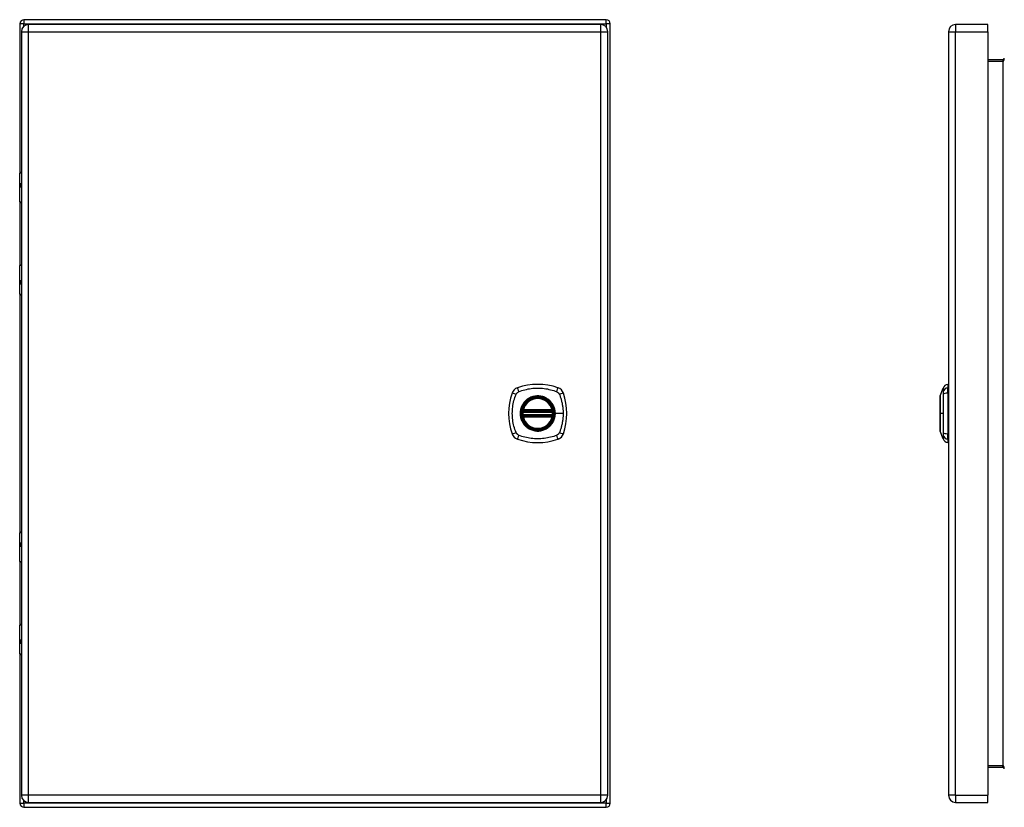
# Model space of a CAD drawing. Header units: inches. Extents: x 9.2 to 84.3, y 6 to 56.3.
# Tile 3 of 4: x 41.4 to 61.5, y 23.5 to 39.5. Entities that reach past the tile are written whole.
import ezdxf

# ---------------------------------------------------------------- set-up
doc = ezdxf.new("R2010")
doc.units = ezdxf.units.IN
doc.header["$MEASUREMENT"] = 0
doc.layers.add('Visible Edges(ANSI)', color=7, linetype='Continuous', lineweight=25)
doc.layers.add('Visible Tangent Edges(ANSI)', color=7, linetype='Continuous', lineweight=25)

msp = doc.modelspace()

# ---------------------------------------------------------------- linework, layer by layer
at = {"layer": 'Visible Edges(ANSI)'}
for p, q in [((53.361, 39.504), (41.529, 39.504)), ((41.445, 39.42), (41.445, 36.396)), ((41.477, 39.26), (41.477, 23.749)), ((53.249, 39.406), (41.623, 39.406)), ((53.395, 23.749), (53.395, 39.26)), ((53.445, 23.588), (53.445, 39.42)), ((60.319, 39.26), (60.319, 23.749)), ((61.119, 39.406), (60.465, 39.406)), ((61.119, 39.26), (61.119, 39.406)), ((61.119, 39.26), (61.119, 23.749)), ((61.423, 38.691), (61.119, 38.691)), ((41.442, 35.801), (41.442, 36.386)), ((41.462, 36.406), (41.477, 36.406)), ((41.477, 36.162), (41.474, 36.162)), ((41.474, 36.118), (41.477, 36.118)), ((41.445, 35.792), (41.445, 34.519)), ((41.477, 35.786), (41.458, 35.786)), ((41.442, 33.925), (41.442, 34.51)), ((41.458, 34.526), (41.477, 34.526)), ((41.477, 34.193), (41.474, 34.193)), ((41.474, 34.15), (41.477, 34.15)), ((41.445, 33.915), (41.445, 29.093)), ((41.477, 33.906), (41.462, 33.906)), ((60.149, 31.861), (60.211, 32.021)), ((60.303, 32.095), (60.303, 32.027)), ((60.303, 31.916), (60.303, 32.027)), ((60.303, 31.916), (60.303, 31.093)), ((51.674, 31.544), (52.268, 31.544)), ((52.268, 31.465), (51.674, 31.465)), ((51.678, 31.564), (52.264, 31.564)), ((52.264, 31.445), (51.678, 31.445)), ((60.211, 30.988), (60.149, 31.148)), ((60.303, 30.982), (60.303, 31.093)), ((60.303, 30.982), (60.303, 30.914)), ((41.442, 28.498), (41.442, 29.083)), ((41.462, 29.103), (41.477, 29.103)), ((41.477, 28.859), (41.474, 28.859)), ((41.474, 28.815), (41.477, 28.815)), ((41.445, 28.489), (41.445, 27.216)), ((41.477, 28.483), (41.458, 28.483)), ((41.458, 27.223), (41.477, 27.223)), ((41.442, 26.622), (41.442, 27.207)), ((41.477, 26.89), (41.474, 26.89)), ((41.474, 26.847), (41.477, 26.847)), ((41.445, 26.612), (41.445, 23.588)), ((41.477, 26.603), (41.462, 26.603)), ((61.119, 24.317), (61.423, 24.317)), ((61.119, 23.603), (61.119, 23.749)), ((41.529, 23.504), (53.361, 23.504)), ((41.623, 23.603), (53.249, 23.603)), ((60.465, 23.603), (61.119, 23.603))]:
    msp.add_line(p, q, dxfattribs=at)
at = {"layer": 'Visible Edges(ANSI)', "flags": 128}
for points in [[(60.149, 31.86), (60.149, 31.859), (60.149, 31.858), (60.149, 31.856), (60.149, 31.853), (60.149, 31.849), (60.149, 31.844), (60.149, 31.839), (60.149, 31.833), (60.149, 31.826), (60.149, 31.818), (60.148, 31.809), (60.148, 31.8), (60.148, 31.79), (60.148, 31.779), (60.148, 31.768), (60.148, 31.756), (60.148, 31.743), (60.148, 31.73), (60.148, 31.716), (60.148, 31.702), (60.148, 31.687), (60.149, 31.672), (60.149, 31.657), (60.149, 31.641), (60.149, 31.624), (60.149, 31.608), (60.149, 31.591), (60.149, 31.574), (60.149, 31.557), (60.149, 31.54), (60.149, 31.522), (60.149, 31.505), (60.149, 31.488), (60.149, 31.47), (60.149, 31.453), (60.149, 31.436), (60.149, 31.418), (60.149, 31.402), (60.149, 31.385), (60.149, 31.369), (60.149, 31.353), (60.149, 31.337), (60.148, 31.322), (60.148, 31.307), (60.148, 31.293), (60.148, 31.279), (60.148, 31.266), (60.148, 31.253), (60.148, 31.241), (60.148, 31.23), (60.148, 31.219), (60.148, 31.209), (60.148, 31.2), (60.149, 31.191), (60.149, 31.184), (60.149, 31.177), (60.149, 31.17), (60.149, 31.165), (60.149, 31.16), (60.149, 31.156), (60.149, 31.153), (60.149, 31.151), (60.149, 31.15), (60.149, 31.15)], [(51.662, 31.558), (51.662, 31.558), (51.662, 31.558), (51.662, 31.557), (51.662, 31.557), (51.662, 31.557), (51.662, 31.556), (51.662, 31.555), (51.662, 31.555), (51.662, 31.554), (51.662, 31.553), (51.661, 31.552), (51.661, 31.551), (51.661, 31.549), (51.661, 31.548), (51.661, 31.547), (51.661, 31.546), (51.66, 31.544), (51.66, 31.543), (51.66, 31.541), (51.66, 31.54), (51.66, 31.538), (51.659, 31.536), (51.659, 31.535), (51.659, 31.533)], [(51.659, 31.476), (51.659, 31.474), (51.659, 31.473), (51.66, 31.471), (51.66, 31.47), (51.66, 31.468), (51.66, 31.467), (51.66, 31.465), (51.661, 31.464), (51.661, 31.462), (51.661, 31.461), (51.661, 31.46), (51.661, 31.459), (51.661, 31.458), (51.662, 31.457), (51.662, 31.456), (51.662, 31.455), (51.662, 31.454), (51.662, 31.453), (51.662, 31.453), (51.662, 31.452), (51.662, 31.452), (51.662, 31.452), (51.662, 31.451), (51.662, 31.451)], [(52.283, 31.533), (52.282, 31.535), (52.282, 31.536), (52.282, 31.538), (52.282, 31.54), (52.282, 31.541), (52.281, 31.543), (52.281, 31.544), (52.281, 31.546), (52.281, 31.547), (52.281, 31.548), (52.281, 31.549), (52.28, 31.551), (52.28, 31.552), (52.28, 31.553), (52.28, 31.554), (52.28, 31.555), (52.28, 31.555), (52.28, 31.556), (52.279, 31.557), (52.279, 31.557), (52.279, 31.557), (52.279, 31.558), (52.279, 31.558), (52.279, 31.558)], [(52.279, 31.451), (52.279, 31.451), (52.279, 31.452), (52.279, 31.452), (52.279, 31.452), (52.279, 31.453), (52.28, 31.453), (52.28, 31.454), (52.28, 31.455), (52.28, 31.456), (52.28, 31.457), (52.28, 31.458), (52.28, 31.459), (52.281, 31.46), (52.281, 31.461), (52.281, 31.462), (52.281, 31.464), (52.281, 31.465), (52.281, 31.467), (52.282, 31.468), (52.282, 31.47), (52.282, 31.471), (52.282, 31.473), (52.282, 31.474), (52.283, 31.476)]]:
    msp.add_lwpolyline(points, dxfattribs=at)
at = {"layer": 'Visible Edges(ANSI)'}
for radius in [0.32, 0.315]:
    msp.add_circle((51.971, 31.505), radius, dxfattribs=at)
for centre, radius, start, end in [((41.529, 39.42), 0.084, 90, 180), ((53.361, 39.42), 0.084, 0, 90), ((41.623, 39.26), 0.146, 90, 180), ((53.249, 39.26), 0.146, 0, 90), ((60.465, 39.26), 0.146, 90, 180), ((61.423, 38.722), 0.031, 270, 0), ((41.462, 36.386), 0.0197, 90, 180), ((41.458, 35.801), 0.0157, 180, 270), ((41.458, 34.51), 0.0157, 90, 180), ((41.462, 33.925), 0.0197, 180, 270), ((51.616, 31.859), 0.177, 108.7722, 161.2278), ((51.971, 30.816), 1.28, 71.2278, 108.7722), ((52.326, 31.859), 0.177, 18.7722, 71.2278), ((60.321, 31.978), 0.118, 98.6009, 158.7495), ((60.296, 32.036), 0.0394, 53.1301, 78.463), ((52.66, 31.505), 1.28, 161.2278, 198.7722), ((51.282, 31.505), 1.28, 341.2278, 18.7722), ((60.154, 31.86), 0.00492, 158.7495, 179.7912), ((51.971, 31.505), 0.313, 13.6344, 166.3656), ((51.971, 31.505), 0.313, 174.7499, 185.2501), ((51.971, 31.505), 0.313, 166.3656, 170.216), ((51.674, 31.556), 0.0118, 170.216, 270), ((51.674, 31.453), 0.0118, 90, 189.784), ((51.971, 31.505), 0.313, 189.784, 193.6344), ((51.678, 31.576), 0.0118, 166.3656, 270), ((51.678, 31.434), 0.0118, 90, 193.6344), ((51.971, 31.505), 0.313, 193.6344, 346.3656), ((52.264, 31.576), 0.0118, 270, 13.6344), ((52.264, 31.434), 0.0118, 346.3656, 90), ((52.268, 31.556), 0.0118, 270, 9.784), ((52.268, 31.453), 0.0118, 350.216, 90), ((51.971, 31.505), 0.313, 9.784, 13.6344), ((51.971, 31.505), 0.313, 346.3656, 350.216), ((51.971, 31.505), 0.313, 354.7499, 5.2501), ((51.616, 31.15), 0.177, 198.7722, 251.2278), ((52.326, 31.15), 0.177, 288.7722, 341.2278), ((60.154, 31.15), 0.00492, 180.2088, 201.2505), ((51.971, 32.194), 1.28, 251.2278, 288.7722), ((60.321, 31.031), 0.118, 201.2505, 261.3991), ((60.296, 30.973), 0.0394, 281.537, 306.8699), ((41.462, 29.083), 0.0197, 90, 180), ((41.458, 28.498), 0.0157, 180, 270), ((41.458, 27.207), 0.0157, 90, 180), ((41.462, 26.622), 0.0197, 180, 270), ((61.423, 24.286), 0.031, 0, 90), ((41.623, 23.749), 0.146, 180, 270), ((53.249, 23.749), 0.146, 270, 0), ((60.465, 23.749), 0.146, 180, 270), ((41.529, 23.588), 0.084, 180, 270), ((53.361, 23.588), 0.084, 270, 0)]:
    msp.add_arc(centre, radius, start, end, dxfattribs=at)
at = {"layer": 'Visible Tangent Edges(ANSI)'}
for p, q in [((41.529, 39.504), (41.529, 39.42)), ((53.361, 39.42), (53.361, 39.504)), ((41.529, 39.42), (41.445, 39.42)), ((41.477, 39.26), (41.623, 39.26)), ((41.529, 39.42), (53.361, 39.42)), ((41.529, 39.372), (41.529, 39.42)), ((41.623, 39.26), (41.623, 39.406)), ((41.623, 39.26), (53.249, 39.26)), ((41.623, 23.749), (41.623, 39.26)), ((53.249, 39.406), (53.249, 39.26)), ((53.249, 39.26), (53.395, 39.26)), ((53.249, 39.26), (53.249, 23.749)), ((53.361, 39.42), (53.361, 39.353)), ((53.445, 39.42), (53.361, 39.42)), ((60.319, 39.26), (60.465, 39.26)), ((60.465, 39.406), (60.465, 39.26)), ((60.465, 23.749), (60.465, 39.26)), ((60.465, 39.26), (61.119, 39.26)), ((61.119, 38.66), (61.423, 38.66)), ((61.423, 38.691), (61.423, 38.66)), ((61.423, 38.66), (61.423, 24.348)), ((41.477, 36.386), (41.442, 36.386)), ((41.465, 36.171), (41.477, 36.171)), ((41.477, 36.108), (41.465, 36.108)), ((41.442, 35.801), (41.477, 35.801)), ((41.477, 34.51), (41.442, 34.51)), ((41.465, 34.203), (41.477, 34.203)), ((41.477, 34.14), (41.465, 34.14)), ((41.442, 33.925), (41.477, 33.925)), ((51.659, 31.533), (51.671, 31.532)), ((51.659, 31.476), (51.671, 31.477)), ((51.668, 31.557), (51.662, 31.558)), ((51.662, 31.451), (51.668, 31.452)), ((51.667, 31.578), (51.678, 31.576)), ((51.678, 31.434), (51.667, 31.431)), ((51.671, 31.532), (52.271, 31.532)), ((52.271, 31.477), (51.671, 31.477)), ((51.674, 31.544), (51.674, 31.554)), ((51.674, 31.455), (51.674, 31.465)), ((51.678, 31.564), (51.678, 31.576)), ((52.264, 31.576), (51.678, 31.576)), ((51.678, 31.554), (51.678, 31.564)), ((51.678, 31.554), (52.264, 31.554)), ((51.678, 31.445), (51.678, 31.455)), ((52.264, 31.455), (51.678, 31.455)), ((51.678, 31.434), (51.678, 31.445)), ((51.678, 31.434), (52.264, 31.434)), ((52.264, 31.576), (52.275, 31.578)), ((52.264, 31.576), (52.264, 31.564)), ((52.264, 31.564), (52.264, 31.554)), ((52.264, 31.455), (52.264, 31.445)), ((52.264, 31.445), (52.264, 31.434)), ((52.275, 31.431), (52.264, 31.434)), ((52.268, 31.554), (52.268, 31.544)), ((52.268, 31.465), (52.268, 31.455)), ((52.271, 31.532), (52.283, 31.533)), ((52.271, 31.477), (52.283, 31.476)), ((52.279, 31.558), (52.273, 31.557)), ((52.273, 31.452), (52.279, 31.451)), ((52.323, 31.505), (52.328, 31.505)), ((52.487, 31.505), (52.328, 31.505)), ((60.149, 31.505), (60.149, 31.505)), ((60.211, 31.505), (60.149, 31.505)), ((41.477, 29.083), (41.442, 29.083)), ((41.465, 28.868), (41.477, 28.868)), ((41.477, 28.805), (41.465, 28.805)), ((41.442, 28.498), (41.477, 28.498)), ((41.477, 27.207), (41.442, 27.207)), ((41.465, 26.9), (41.477, 26.9)), ((41.477, 26.837), (41.465, 26.837)), ((41.442, 26.622), (41.477, 26.622)), ((61.423, 24.348), (61.119, 24.348)), ((61.423, 24.317), (61.423, 24.348)), ((41.623, 23.749), (41.477, 23.749)), ((41.529, 23.588), (41.529, 23.637)), ((41.623, 23.603), (41.623, 23.749)), ((53.249, 23.749), (41.623, 23.749)), ((53.249, 23.749), (53.249, 23.603)), ((53.395, 23.749), (53.249, 23.749)), ((53.361, 23.655), (53.361, 23.588)), ((60.465, 23.749), (60.319, 23.749)), ((60.465, 23.749), (60.465, 23.603)), ((60.465, 23.749), (61.119, 23.749)), ((41.445, 23.588), (41.529, 23.588)), ((53.361, 23.588), (41.529, 23.588)), ((41.529, 23.588), (41.529, 23.504)), ((53.361, 23.588), (53.445, 23.588)), ((53.361, 23.504), (53.361, 23.588))]:
    msp.add_line(p, q, dxfattribs=at)
at = {"layer": 'Visible Tangent Edges(ANSI)', "flags": 128}
for points in [[(41.465, 36.171), (41.463, 36.171), (41.461, 36.17), (41.459, 36.169), (41.457, 36.168), (41.456, 36.165), (41.455, 36.163), (41.453, 36.16), (41.452, 36.156), (41.452, 36.152), (41.451, 36.148), (41.451, 36.144), (41.451, 36.14), (41.451, 36.136), (41.451, 36.131), (41.452, 36.127), (41.453, 36.124), (41.453, 36.12), (41.455, 36.117), (41.456, 36.114), (41.457, 36.112), (41.459, 36.111), (41.461, 36.109), (41.463, 36.109), (41.465, 36.108)], [(41.474, 36.118), (41.472, 36.118), (41.47, 36.119), (41.468, 36.12), (41.466, 36.121), (41.465, 36.122), (41.464, 36.124), (41.463, 36.126), (41.462, 36.129), (41.461, 36.131), (41.461, 36.134), (41.46, 36.137), (41.46, 36.14), (41.46, 36.143), (41.461, 36.146), (41.461, 36.148), (41.462, 36.151), (41.463, 36.153), (41.464, 36.156), (41.465, 36.157), (41.466, 36.159), (41.468, 36.16), (41.47, 36.161), (41.472, 36.161), (41.474, 36.162)], [(41.465, 34.203), (41.463, 34.203), (41.461, 34.202), (41.459, 34.201), (41.457, 34.199), (41.456, 34.197), (41.455, 34.194), (41.453, 34.191), (41.453, 34.188), (41.452, 34.184), (41.451, 34.18), (41.451, 34.176), (41.451, 34.171), (41.451, 34.167), (41.451, 34.163), (41.452, 34.159), (41.452, 34.155), (41.453, 34.152), (41.455, 34.149), (41.456, 34.146), (41.457, 34.144), (41.459, 34.142), (41.461, 34.141), (41.463, 34.14), (41.465, 34.14)], [(41.474, 34.15), (41.472, 34.15), (41.47, 34.15), (41.468, 34.151), (41.466, 34.152), (41.465, 34.154), (41.464, 34.156), (41.463, 34.158), (41.462, 34.16), (41.461, 34.163), (41.461, 34.166), (41.46, 34.168), (41.46, 34.171), (41.46, 34.174), (41.461, 34.177), (41.461, 34.18), (41.462, 34.183), (41.463, 34.185), (41.464, 34.187), (41.465, 34.189), (41.466, 34.19), (41.468, 34.192), (41.47, 34.192), (41.472, 34.193), (41.474, 34.193)], [(51.582, 31.945), (51.616, 31.958), (51.647, 31.969), (51.678, 31.978), (51.71, 31.987), (51.742, 31.995), (51.774, 32.002), (51.806, 32.008), (51.839, 32.013), (51.872, 32.016), (51.905, 32.019), (51.938, 32.021), (51.971, 32.021), (52.004, 32.021), (52.037, 32.019), (52.07, 32.016), (52.102, 32.013), (52.135, 32.008), (52.167, 32.002), (52.2, 31.995), (52.232, 31.987), (52.263, 31.978), (52.295, 31.969), (52.326, 31.958), (52.359, 31.945)], [(60.211, 32.021), (60.211, 32.021), (60.211, 32.021), (60.211, 32.02), (60.211, 32.019), (60.211, 32.018), (60.211, 32.016), (60.211, 32.015), (60.211, 32.013), (60.211, 32.01), (60.211, 32.008), (60.211, 32.005), (60.21, 32.002), (60.21, 31.999), (60.21, 31.995), (60.21, 31.991), (60.21, 31.987), (60.21, 31.983), (60.21, 31.978), (60.21, 31.974), (60.21, 31.969), (60.21, 31.964), (60.21, 31.958), (60.21, 31.953), (60.21, 31.945)], [(51.531, 31.116), (51.517, 31.15), (51.507, 31.181), (51.497, 31.212), (51.488, 31.244), (51.48, 31.276), (51.474, 31.308), (51.468, 31.34), (51.463, 31.373), (51.459, 31.406), (51.456, 31.438), (51.455, 31.471), (51.454, 31.504), (51.455, 31.537), (51.456, 31.57), (51.459, 31.603), (51.463, 31.636), (51.468, 31.669), (51.474, 31.701), (51.48, 31.733), (51.488, 31.765), (51.497, 31.797), (51.507, 31.829), (51.517, 31.86), (51.531, 31.893)], [(51.531, 31.893), (51.532, 31.896), (51.534, 31.899), (51.535, 31.901), (51.537, 31.904), (51.538, 31.907), (51.54, 31.909), (51.542, 31.912), (51.544, 31.914), (51.546, 31.917), (51.548, 31.919), (51.55, 31.921), (51.552, 31.923), (51.554, 31.926), (51.557, 31.928), (51.559, 31.93), (51.561, 31.932), (51.564, 31.933), (51.566, 31.935), (51.569, 31.937), (51.571, 31.939), (51.574, 31.94), (51.577, 31.942), (51.579, 31.943), (51.582, 31.945)], [(52.323, 31.505), (52.311, 31.413), (52.276, 31.328), (52.22, 31.255), (52.147, 31.199), (52.062, 31.164), (51.97, 31.152), (51.879, 31.165), (51.794, 31.2), (51.721, 31.256), (51.666, 31.328), (51.631, 31.414), (51.619, 31.505), (51.631, 31.596), (51.666, 31.681), (51.722, 31.754), (51.795, 31.81), (51.88, 31.845), (51.971, 31.857), (52.062, 31.845), (52.147, 31.809), (52.22, 31.754), (52.276, 31.681), (52.311, 31.596), (52.323, 31.505)], [(52.198, 31.779), (52.182, 31.792), (52.165, 31.804), (52.148, 31.814), (52.13, 31.824), (52.111, 31.833), (52.092, 31.84), (52.072, 31.847), (52.052, 31.852), (52.032, 31.856), (52.012, 31.859), (51.991, 31.861), (51.971, 31.861), (51.95, 31.861), (51.93, 31.859), (51.909, 31.856), (51.889, 31.852), (51.869, 31.847), (51.85, 31.84), (51.83, 31.833), (51.812, 31.824), (51.794, 31.814), (51.776, 31.804), (51.759, 31.792), (51.743, 31.779)], [(52.359, 31.945), (52.361, 31.944), (52.362, 31.943), (52.364, 31.942), (52.365, 31.942), (52.366, 31.941), (52.368, 31.94), (52.369, 31.939), (52.37, 31.939), (52.372, 31.938), (52.373, 31.937), (52.374, 31.936), (52.375, 31.935), (52.377, 31.934), (52.378, 31.933), (52.379, 31.933), (52.38, 31.932), (52.382, 31.931), (52.383, 31.93), (52.384, 31.929), (52.385, 31.928), (52.386, 31.927), (52.387, 31.926), (52.388, 31.924), (52.39, 31.923)], [(52.39, 31.923), (52.391, 31.922), (52.392, 31.921), (52.393, 31.92), (52.394, 31.919), (52.395, 31.918), (52.396, 31.917), (52.397, 31.915), (52.398, 31.914), (52.399, 31.913), (52.4, 31.912), (52.401, 31.911), (52.401, 31.909), (52.402, 31.908), (52.403, 31.907), (52.404, 31.905), (52.405, 31.904), (52.406, 31.903), (52.406, 31.901), (52.407, 31.9), (52.408, 31.899), (52.409, 31.897), (52.409, 31.896), (52.41, 31.895), (52.411, 31.893)], [(52.411, 31.893), (52.419, 31.875), (52.425, 31.86), (52.43, 31.844), (52.435, 31.829), (52.44, 31.813), (52.445, 31.797), (52.449, 31.781), (52.453, 31.766), (52.457, 31.75), (52.461, 31.734), (52.465, 31.717), (52.468, 31.701), (52.471, 31.685), (52.474, 31.669), (52.476, 31.653), (52.479, 31.636), (52.481, 31.62), (52.483, 31.603), (52.484, 31.587), (52.485, 31.571), (52.486, 31.554), (52.487, 31.538), (52.487, 31.521), (52.487, 31.505)], [(60.149, 31.779), (60.149, 31.786), (60.149, 31.792), (60.149, 31.798), (60.149, 31.804), (60.149, 31.809), (60.149, 31.814), (60.149, 31.819), (60.149, 31.824), (60.149, 31.828), (60.149, 31.833), (60.149, 31.837), (60.149, 31.84), (60.149, 31.844), (60.149, 31.847), (60.149, 31.849), (60.149, 31.852), (60.149, 31.854), (60.149, 31.856), (60.149, 31.858), (60.149, 31.859), (60.149, 31.86), (60.149, 31.861), (60.149, 31.861), (60.149, 31.861)], [(60.21, 31.945), (60.21, 31.944), (60.21, 31.943), (60.21, 31.942), (60.21, 31.942), (60.21, 31.941), (60.21, 31.94), (60.21, 31.939), (60.21, 31.939), (60.21, 31.938), (60.21, 31.937), (60.21, 31.936), (60.21, 31.935), (60.21, 31.934), (60.21, 31.933), (60.21, 31.933), (60.21, 31.932), (60.21, 31.931), (60.21, 31.93), (60.21, 31.929), (60.21, 31.928), (60.21, 31.927), (60.21, 31.926), (60.21, 31.924), (60.21, 31.923)], [(60.21, 31.923), (60.21, 31.922), (60.21, 31.921), (60.21, 31.92), (60.21, 31.919), (60.21, 31.918), (60.21, 31.917), (60.21, 31.915), (60.21, 31.914), (60.21, 31.913), (60.21, 31.912), (60.21, 31.911), (60.21, 31.909), (60.21, 31.908), (60.21, 31.907), (60.21, 31.905), (60.21, 31.904), (60.21, 31.903), (60.21, 31.901), (60.21, 31.9), (60.21, 31.899), (60.21, 31.897), (60.21, 31.896), (60.21, 31.895), (60.21, 31.893)], [(60.21, 31.893), (60.21, 31.875), (60.21, 31.86), (60.21, 31.844), (60.21, 31.829), (60.21, 31.813), (60.21, 31.797), (60.21, 31.781), (60.21, 31.766), (60.21, 31.75), (60.21, 31.734), (60.21, 31.717), (60.21, 31.701), (60.211, 31.685), (60.211, 31.669), (60.211, 31.653), (60.211, 31.636), (60.211, 31.62), (60.211, 31.603), (60.211, 31.587), (60.211, 31.571), (60.211, 31.554), (60.211, 31.538), (60.211, 31.521), (60.211, 31.505)], [(51.696, 31.732), (51.684, 31.716), (51.672, 31.699), (51.661, 31.682), (51.651, 31.663), (51.643, 31.645), (51.635, 31.626), (51.629, 31.606), (51.623, 31.586), (51.619, 31.566), (51.616, 31.546), (51.615, 31.525), (51.614, 31.504), (51.615, 31.484), (51.616, 31.463), (51.619, 31.443), (51.623, 31.423), (51.629, 31.403), (51.635, 31.383), (51.643, 31.364), (51.652, 31.346), (51.661, 31.327), (51.672, 31.31), (51.684, 31.293), (51.696, 31.277)], [(51.743, 31.779), (51.741, 31.777), (51.739, 31.776), (51.737, 31.774), (51.735, 31.772), (51.733, 31.77), (51.731, 31.768), (51.729, 31.766), (51.727, 31.765), (51.725, 31.763), (51.723, 31.761), (51.721, 31.759), (51.719, 31.757), (51.717, 31.755), (51.715, 31.753), (51.713, 31.751), (51.711, 31.749), (51.709, 31.747), (51.707, 31.745), (51.705, 31.743), (51.703, 31.741), (51.702, 31.739), (51.7, 31.736), (51.698, 31.734), (51.696, 31.732)], [(52.245, 31.732), (52.244, 31.734), (52.242, 31.736), (52.24, 31.739), (52.238, 31.741), (52.236, 31.743), (52.234, 31.745), (52.233, 31.747), (52.231, 31.749), (52.229, 31.751), (52.227, 31.753), (52.225, 31.755), (52.223, 31.757), (52.221, 31.759), (52.219, 31.761), (52.217, 31.763), (52.215, 31.765), (52.213, 31.766), (52.211, 31.768), (52.209, 31.77), (52.207, 31.772), (52.205, 31.774), (52.203, 31.776), (52.201, 31.777), (52.198, 31.779)], [(52.328, 31.505), (52.328, 31.515), (52.327, 31.525), (52.326, 31.535), (52.325, 31.546), (52.324, 31.556), (52.322, 31.566), (52.32, 31.576), (52.318, 31.586), (52.316, 31.596), (52.313, 31.606), (52.31, 31.616), (52.306, 31.626), (52.303, 31.635), (52.299, 31.645), (52.295, 31.654), (52.29, 31.663), (52.286, 31.673), (52.281, 31.682), (52.275, 31.69), (52.27, 31.699), (52.264, 31.708), (52.258, 31.716), (52.252, 31.724), (52.245, 31.732)], [(60.149, 31.732), (60.149, 31.734), (60.149, 31.736), (60.149, 31.739), (60.149, 31.741), (60.149, 31.743), (60.149, 31.745), (60.149, 31.747), (60.149, 31.749), (60.149, 31.751), (60.149, 31.753), (60.149, 31.755), (60.149, 31.757), (60.149, 31.759), (60.149, 31.761), (60.149, 31.763), (60.149, 31.765), (60.149, 31.766), (60.149, 31.768), (60.149, 31.77), (60.149, 31.772), (60.149, 31.774), (60.149, 31.776), (60.149, 31.777), (60.149, 31.779)], [(60.149, 31.505), (60.149, 31.515), (60.149, 31.525), (60.149, 31.535), (60.149, 31.546), (60.149, 31.556), (60.149, 31.566), (60.149, 31.576), (60.149, 31.586), (60.149, 31.596), (60.149, 31.606), (60.149, 31.616), (60.149, 31.626), (60.149, 31.635), (60.149, 31.645), (60.149, 31.654), (60.149, 31.663), (60.149, 31.673), (60.149, 31.682), (60.149, 31.69), (60.149, 31.699), (60.149, 31.708), (60.149, 31.716), (60.149, 31.724), (60.149, 31.732)], [(51.667, 31.578), (51.666, 31.577), (51.666, 31.577), (51.666, 31.576), (51.666, 31.575), (51.666, 31.574), (51.666, 31.573), (51.666, 31.572), (51.666, 31.571), (51.666, 31.57), (51.666, 31.569), (51.666, 31.568), (51.666, 31.567), (51.666, 31.566), (51.666, 31.565), (51.666, 31.564), (51.666, 31.563), (51.666, 31.562), (51.666, 31.562), (51.667, 31.561), (51.667, 31.56), (51.667, 31.559), (51.668, 31.558), (51.668, 31.558), (51.668, 31.557)], [(51.668, 31.452), (51.668, 31.452), (51.668, 31.451), (51.667, 31.45), (51.667, 31.449), (51.667, 31.448), (51.666, 31.448), (51.666, 31.447), (51.666, 31.446), (51.666, 31.445), (51.666, 31.444), (51.666, 31.443), (51.666, 31.442), (51.666, 31.441), (51.666, 31.44), (51.666, 31.439), (51.666, 31.438), (51.666, 31.437), (51.666, 31.437), (51.666, 31.436), (51.666, 31.435), (51.666, 31.434), (51.666, 31.433), (51.666, 31.432), (51.667, 31.431)], [(51.668, 31.557), (51.669, 31.557), (51.669, 31.556), (51.669, 31.556), (51.669, 31.556), (51.669, 31.556), (51.67, 31.556), (51.67, 31.556), (51.67, 31.556), (51.67, 31.555), (51.67, 31.555), (51.671, 31.555), (51.671, 31.555), (51.671, 31.555), (51.671, 31.555), (51.672, 31.555), (51.672, 31.555), (51.672, 31.555), (51.672, 31.554), (51.673, 31.554), (51.673, 31.554), (51.673, 31.554), (51.673, 31.554), (51.674, 31.554), (51.674, 31.554)], [(51.674, 31.455), (51.674, 31.455), (51.673, 31.455), (51.673, 31.455), (51.673, 31.455), (51.673, 31.455), (51.672, 31.455), (51.672, 31.455), (51.672, 31.455), (51.672, 31.454), (51.671, 31.454), (51.671, 31.454), (51.671, 31.454), (51.671, 31.454), (51.67, 31.454), (51.67, 31.454), (51.67, 31.454), (51.67, 31.454), (51.67, 31.453), (51.669, 31.453), (51.669, 31.453), (51.669, 31.453), (51.669, 31.453), (51.669, 31.453), (51.668, 31.452)], [(51.671, 31.532), (51.671, 31.533), (51.671, 31.534), (51.671, 31.534), (51.672, 31.535), (51.672, 31.536), (51.672, 31.537), (51.672, 31.537), (51.672, 31.538), (51.672, 31.539), (51.673, 31.539), (51.673, 31.54), (51.673, 31.541), (51.673, 31.541), (51.673, 31.542), (51.673, 31.542), (51.673, 31.542), (51.674, 31.543), (51.674, 31.543), (51.674, 31.543), (51.674, 31.544), (51.674, 31.544), (51.674, 31.544), (51.674, 31.544), (51.674, 31.544)], [(51.674, 31.465), (51.674, 31.465), (51.674, 31.465), (51.674, 31.465), (51.674, 31.466), (51.674, 31.466), (51.674, 31.466), (51.674, 31.466), (51.673, 31.467), (51.673, 31.467), (51.673, 31.468), (51.673, 31.468), (51.673, 31.469), (51.673, 31.469), (51.673, 31.47), (51.672, 31.471), (51.672, 31.471), (51.672, 31.472), (51.672, 31.473), (51.672, 31.473), (51.672, 31.474), (51.671, 31.475), (51.671, 31.476), (51.671, 31.476), (51.671, 31.477)], [(51.674, 31.554), (51.674, 31.554), (51.674, 31.554), (51.675, 31.554), (51.675, 31.554), (51.675, 31.554), (51.675, 31.554), (51.675, 31.554), (51.675, 31.554), (51.676, 31.554), (51.676, 31.554), (51.676, 31.554), (51.676, 31.554), (51.676, 31.554), (51.676, 31.554), (51.677, 31.554), (51.677, 31.554), (51.677, 31.554), (51.677, 31.554), (51.677, 31.554), (51.677, 31.554), (51.678, 31.554), (51.678, 31.554), (51.678, 31.554), (51.678, 31.554)], [(51.678, 31.455), (51.678, 31.455), (51.678, 31.455), (51.678, 31.455), (51.677, 31.455), (51.677, 31.455), (51.677, 31.455), (51.677, 31.455), (51.677, 31.455), (51.677, 31.455), (51.676, 31.455), (51.676, 31.455), (51.676, 31.455), (51.676, 31.455), (51.676, 31.455), (51.676, 31.455), (51.675, 31.455), (51.675, 31.455), (51.675, 31.455), (51.675, 31.455), (51.675, 31.455), (51.675, 31.455), (51.674, 31.455), (51.674, 31.455), (51.674, 31.455)], [(52.245, 31.277), (52.252, 31.285), (52.258, 31.293), (52.264, 31.302), (52.27, 31.31), (52.275, 31.319), (52.281, 31.328), (52.286, 31.337), (52.29, 31.346), (52.295, 31.355), (52.299, 31.365), (52.303, 31.374), (52.306, 31.384), (52.31, 31.393), (52.313, 31.403), (52.316, 31.413), (52.318, 31.423), (52.32, 31.433), (52.322, 31.443), (52.324, 31.453), (52.325, 31.464), (52.326, 31.474), (52.327, 31.484), (52.328, 31.494), (52.328, 31.505)], [(52.264, 31.554), (52.264, 31.554), (52.264, 31.554), (52.264, 31.554), (52.264, 31.554), (52.264, 31.554), (52.265, 31.554), (52.265, 31.554), (52.265, 31.554), (52.265, 31.554), (52.265, 31.554), (52.265, 31.554), (52.266, 31.554), (52.266, 31.554), (52.266, 31.554), (52.266, 31.554), (52.266, 31.554), (52.266, 31.554), (52.267, 31.554), (52.267, 31.554), (52.267, 31.554), (52.267, 31.554), (52.267, 31.554), (52.267, 31.554), (52.268, 31.554)], [(52.268, 31.455), (52.267, 31.455), (52.267, 31.455), (52.267, 31.455), (52.267, 31.455), (52.267, 31.455), (52.267, 31.455), (52.266, 31.455), (52.266, 31.455), (52.266, 31.455), (52.266, 31.455), (52.266, 31.455), (52.266, 31.455), (52.265, 31.455), (52.265, 31.455), (52.265, 31.455), (52.265, 31.455), (52.265, 31.455), (52.265, 31.455), (52.264, 31.455), (52.264, 31.455), (52.264, 31.455), (52.264, 31.455), (52.264, 31.455), (52.264, 31.455)], [(52.268, 31.554), (52.268, 31.554), (52.268, 31.554), (52.268, 31.554), (52.269, 31.554), (52.269, 31.554), (52.269, 31.554), (52.269, 31.555), (52.27, 31.555), (52.27, 31.555), (52.27, 31.555), (52.27, 31.555), (52.271, 31.555), (52.271, 31.555), (52.271, 31.555), (52.271, 31.555), (52.272, 31.556), (52.272, 31.556), (52.272, 31.556), (52.272, 31.556), (52.273, 31.556), (52.273, 31.556), (52.273, 31.556), (52.273, 31.557), (52.273, 31.557)], [(52.268, 31.544), (52.268, 31.544), (52.268, 31.544), (52.268, 31.544), (52.268, 31.544), (52.268, 31.543), (52.268, 31.543), (52.268, 31.543), (52.268, 31.542), (52.268, 31.542), (52.268, 31.542), (52.269, 31.541), (52.269, 31.541), (52.269, 31.54), (52.269, 31.539), (52.269, 31.539), (52.269, 31.538), (52.27, 31.537), (52.27, 31.537), (52.27, 31.536), (52.27, 31.535), (52.27, 31.534), (52.27, 31.534), (52.271, 31.533), (52.271, 31.532)], [(52.271, 31.477), (52.271, 31.476), (52.27, 31.476), (52.27, 31.475), (52.27, 31.474), (52.27, 31.473), (52.27, 31.473), (52.27, 31.472), (52.269, 31.471), (52.269, 31.471), (52.269, 31.47), (52.269, 31.469), (52.269, 31.469), (52.269, 31.468), (52.268, 31.468), (52.268, 31.467), (52.268, 31.467), (52.268, 31.466), (52.268, 31.466), (52.268, 31.466), (52.268, 31.466), (52.268, 31.465), (52.268, 31.465), (52.268, 31.465), (52.268, 31.465)], [(52.273, 31.452), (52.273, 31.453), (52.273, 31.453), (52.273, 31.453), (52.273, 31.453), (52.272, 31.453), (52.272, 31.453), (52.272, 31.454), (52.272, 31.454), (52.271, 31.454), (52.271, 31.454), (52.271, 31.454), (52.271, 31.454), (52.27, 31.454), (52.27, 31.454), (52.27, 31.454), (52.27, 31.455), (52.269, 31.455), (52.269, 31.455), (52.269, 31.455), (52.269, 31.455), (52.268, 31.455), (52.268, 31.455), (52.268, 31.455), (52.268, 31.455)], [(52.273, 31.557), (52.274, 31.558), (52.274, 31.558), (52.274, 31.559), (52.275, 31.56), (52.275, 31.561), (52.275, 31.562), (52.275, 31.562), (52.276, 31.563), (52.276, 31.564), (52.276, 31.565), (52.276, 31.566), (52.276, 31.567), (52.276, 31.568), (52.276, 31.569), (52.276, 31.57), (52.276, 31.571), (52.276, 31.572), (52.276, 31.573), (52.276, 31.574), (52.276, 31.575), (52.276, 31.576), (52.275, 31.577), (52.275, 31.577), (52.275, 31.578)], [(52.275, 31.431), (52.275, 31.432), (52.275, 31.433), (52.276, 31.434), (52.276, 31.435), (52.276, 31.436), (52.276, 31.437), (52.276, 31.437), (52.276, 31.438), (52.276, 31.439), (52.276, 31.44), (52.276, 31.441), (52.276, 31.442), (52.276, 31.443), (52.276, 31.444), (52.276, 31.445), (52.276, 31.446), (52.275, 31.447), (52.275, 31.448), (52.275, 31.448), (52.275, 31.449), (52.274, 31.45), (52.274, 31.451), (52.274, 31.452), (52.273, 31.452)], [(52.487, 31.505), (52.487, 31.488), (52.487, 31.472), (52.486, 31.455), (52.485, 31.439), (52.484, 31.422), (52.483, 31.406), (52.481, 31.389), (52.479, 31.373), (52.476, 31.357), (52.474, 31.34), (52.471, 31.324), (52.468, 31.308), (52.465, 31.292), (52.461, 31.276), (52.457, 31.26), (52.453, 31.244), (52.449, 31.228), (52.445, 31.212), (52.44, 31.196), (52.435, 31.181), (52.43, 31.165), (52.425, 31.15), (52.419, 31.134), (52.411, 31.116)], [(60.149, 31.277), (60.149, 31.285), (60.149, 31.293), (60.149, 31.302), (60.149, 31.31), (60.149, 31.319), (60.149, 31.328), (60.149, 31.337), (60.149, 31.346), (60.149, 31.355), (60.149, 31.365), (60.149, 31.374), (60.149, 31.384), (60.149, 31.393), (60.149, 31.403), (60.149, 31.413), (60.149, 31.423), (60.149, 31.433), (60.149, 31.443), (60.149, 31.453), (60.149, 31.464), (60.149, 31.474), (60.149, 31.484), (60.149, 31.494), (60.149, 31.505)], [(60.211, 31.505), (60.211, 31.488), (60.211, 31.472), (60.211, 31.455), (60.211, 31.439), (60.211, 31.422), (60.211, 31.406), (60.211, 31.389), (60.211, 31.373), (60.211, 31.357), (60.211, 31.34), (60.211, 31.324), (60.21, 31.308), (60.21, 31.292), (60.21, 31.276), (60.21, 31.26), (60.21, 31.244), (60.21, 31.228), (60.21, 31.212), (60.21, 31.196), (60.21, 31.181), (60.21, 31.165), (60.21, 31.15), (60.21, 31.134), (60.21, 31.116)], [(51.696, 31.277), (51.698, 31.275), (51.7, 31.273), (51.702, 31.271), (51.703, 31.269), (51.705, 31.267), (51.707, 31.264), (51.709, 31.262), (51.711, 31.26), (51.713, 31.258), (51.715, 31.256), (51.717, 31.254), (51.719, 31.252), (51.721, 31.25), (51.723, 31.249), (51.725, 31.247), (51.727, 31.245), (51.729, 31.243), (51.731, 31.241), (51.733, 31.239), (51.735, 31.237), (51.737, 31.235), (51.739, 31.234), (51.741, 31.232), (51.743, 31.23)], [(51.743, 31.23), (51.759, 31.217), (51.776, 31.206), (51.794, 31.195), (51.812, 31.185), (51.831, 31.177), (51.85, 31.169), (51.869, 31.163), (51.889, 31.157), (51.909, 31.153), (51.93, 31.15), (51.95, 31.148), (51.971, 31.148), (51.991, 31.148), (52.012, 31.15), (52.032, 31.153), (52.053, 31.157), (52.072, 31.163), (52.092, 31.169), (52.111, 31.177), (52.13, 31.185), (52.148, 31.195), (52.165, 31.206), (52.182, 31.217), (52.198, 31.23)], [(52.198, 31.23), (52.201, 31.232), (52.203, 31.234), (52.205, 31.235), (52.207, 31.237), (52.209, 31.239), (52.211, 31.241), (52.213, 31.243), (52.215, 31.245), (52.217, 31.247), (52.219, 31.249), (52.221, 31.25), (52.223, 31.252), (52.225, 31.254), (52.227, 31.256), (52.229, 31.258), (52.231, 31.26), (52.233, 31.262), (52.234, 31.264), (52.236, 31.267), (52.238, 31.269), (52.24, 31.271), (52.242, 31.273), (52.244, 31.275), (52.245, 31.277)], [(60.149, 31.23), (60.149, 31.232), (60.149, 31.234), (60.149, 31.235), (60.149, 31.237), (60.149, 31.239), (60.149, 31.241), (60.149, 31.243), (60.149, 31.245), (60.149, 31.247), (60.149, 31.249), (60.149, 31.25), (60.149, 31.252), (60.149, 31.254), (60.149, 31.256), (60.149, 31.258), (60.149, 31.26), (60.149, 31.262), (60.149, 31.264), (60.149, 31.267), (60.149, 31.269), (60.149, 31.271), (60.149, 31.273), (60.149, 31.275), (60.149, 31.277)], [(60.149, 31.148), (60.149, 31.148), (60.149, 31.148), (60.149, 31.149), (60.149, 31.15), (60.149, 31.151), (60.149, 31.153), (60.149, 31.155), (60.149, 31.157), (60.149, 31.16), (60.149, 31.163), (60.149, 31.166), (60.149, 31.169), (60.149, 31.173), (60.149, 31.177), (60.149, 31.181), (60.149, 31.185), (60.149, 31.19), (60.149, 31.195), (60.149, 31.2), (60.149, 31.206), (60.149, 31.211), (60.149, 31.217), (60.149, 31.224), (60.149, 31.23)], [(51.582, 31.065), (51.579, 31.066), (51.577, 31.067), (51.574, 31.069), (51.571, 31.071), (51.569, 31.072), (51.566, 31.074), (51.564, 31.076), (51.561, 31.078), (51.559, 31.08), (51.557, 31.082), (51.554, 31.084), (51.552, 31.086), (51.55, 31.088), (51.548, 31.09), (51.546, 31.093), (51.544, 31.095), (51.542, 31.097), (51.54, 31.1), (51.538, 31.103), (51.537, 31.105), (51.535, 31.108), (51.534, 31.11), (51.532, 31.113), (51.531, 31.116)], [(52.359, 31.065), (52.326, 31.051), (52.295, 31.04), (52.263, 31.031), (52.232, 31.022), (52.2, 31.014), (52.167, 31.007), (52.135, 31.001), (52.102, 30.997), (52.07, 30.993), (52.037, 30.99), (52.004, 30.989), (51.971, 30.988), (51.938, 30.989), (51.905, 30.99), (51.872, 30.993), (51.839, 30.997), (51.806, 31.002), (51.774, 31.007), (51.742, 31.014), (51.71, 31.022), (51.678, 31.031), (51.647, 31.04), (51.616, 31.051), (51.582, 31.065)], [(52.411, 31.116), (52.409, 31.113), (52.408, 31.111), (52.406, 31.108), (52.405, 31.105), (52.403, 31.103), (52.401, 31.1), (52.4, 31.098), (52.398, 31.095), (52.396, 31.093), (52.394, 31.09), (52.392, 31.088), (52.39, 31.086), (52.387, 31.084), (52.385, 31.082), (52.383, 31.08), (52.38, 31.078), (52.378, 31.076), (52.375, 31.074), (52.373, 31.072), (52.37, 31.071), (52.368, 31.069), (52.365, 31.067), (52.362, 31.066), (52.359, 31.065)], [(60.21, 31.116), (60.21, 31.113), (60.21, 31.111), (60.21, 31.108), (60.21, 31.105), (60.21, 31.103), (60.21, 31.1), (60.21, 31.098), (60.21, 31.095), (60.21, 31.093), (60.21, 31.09), (60.21, 31.088), (60.21, 31.086), (60.21, 31.084), (60.21, 31.082), (60.21, 31.08), (60.21, 31.078), (60.21, 31.076), (60.21, 31.074), (60.21, 31.072), (60.21, 31.071), (60.21, 31.069), (60.21, 31.067), (60.21, 31.066), (60.21, 31.065)], [(60.21, 31.065), (60.21, 31.056), (60.21, 31.051), (60.21, 31.046), (60.21, 31.04), (60.21, 31.035), (60.21, 31.031), (60.21, 31.026), (60.21, 31.022), (60.21, 31.018), (60.21, 31.014), (60.21, 31.011), (60.21, 31.007), (60.211, 31.004), (60.211, 31.002), (60.211, 30.999), (60.211, 30.997), (60.211, 30.995), (60.211, 30.993), (60.211, 30.991), (60.211, 30.99), (60.211, 30.989), (60.211, 30.989), (60.211, 30.988), (60.211, 30.988)], [(41.465, 28.868), (41.463, 28.868), (41.461, 28.867), (41.459, 28.866), (41.457, 28.865), (41.456, 28.862), (41.455, 28.86), (41.453, 28.857), (41.452, 28.853), (41.452, 28.849), (41.451, 28.845), (41.451, 28.841), (41.451, 28.837), (41.451, 28.833), (41.451, 28.828), (41.452, 28.824), (41.453, 28.821), (41.453, 28.817), (41.455, 28.814), (41.456, 28.811), (41.457, 28.809), (41.459, 28.808), (41.461, 28.806), (41.463, 28.806), (41.465, 28.805)], [(41.474, 28.815), (41.472, 28.815), (41.47, 28.816), (41.468, 28.817), (41.466, 28.818), (41.465, 28.819), (41.464, 28.821), (41.463, 28.823), (41.462, 28.826), (41.461, 28.828), (41.461, 28.831), (41.46, 28.834), (41.46, 28.837), (41.46, 28.84), (41.461, 28.843), (41.461, 28.845), (41.462, 28.848), (41.463, 28.85), (41.464, 28.853), (41.465, 28.854), (41.466, 28.856), (41.468, 28.857), (41.47, 28.858), (41.472, 28.858), (41.474, 28.859)], [(41.465, 26.9), (41.463, 26.9), (41.461, 26.899), (41.459, 26.898), (41.457, 26.896), (41.456, 26.894), (41.455, 26.891), (41.453, 26.888), (41.453, 26.885), (41.452, 26.881), (41.451, 26.877), (41.451, 26.873), (41.451, 26.868), (41.451, 26.864), (41.451, 26.86), (41.452, 26.856), (41.452, 26.852), (41.453, 26.849), (41.455, 26.846), (41.456, 26.843), (41.457, 26.841), (41.459, 26.839), (41.461, 26.838), (41.463, 26.837), (41.465, 26.837)], [(41.474, 26.847), (41.472, 26.847), (41.47, 26.847), (41.468, 26.848), (41.466, 26.849), (41.465, 26.851), (41.464, 26.853), (41.463, 26.855), (41.462, 26.857), (41.461, 26.86), (41.461, 26.863), (41.46, 26.865), (41.46, 26.868), (41.46, 26.871), (41.461, 26.874), (41.461, 26.877), (41.462, 26.88), (41.463, 26.882), (41.464, 26.884), (41.465, 26.886), (41.466, 26.887), (41.468, 26.889), (41.47, 26.889), (41.472, 26.89), (41.474, 26.89)]]:
    msp.add_lwpolyline(points, dxfattribs=at)
at = {"layer": 'Visible Tangent Edges(ANSI)'}
for radius in [0.346, 0.342, 0.325, 0.324]:
    msp.add_circle((51.971, 31.505), radius, dxfattribs=at)
for start, end in [(13.6344, 166.3656), (174.7499, 185.2501), (193.6344, 346.3656), (354.7499, 5.2501)]:
    msp.add_arc((51.971, 31.505), 0.301, start, end, dxfattribs=at)
for centre, major_axis, ratio, start_param, end_param in [((61.423, 38.722), (0, -0.062), 0.5, 0, 1.570796), ((41.474, 36.171), (0, -0.00984), 0.879139, 4.712389, 6.283185), ((41.474, 36.108), (0, 0.00984), 0.879139, 0, 1.570796), ((41.474, 34.203), (0, -0.00984), 0.879139, 4.712389, 6.283185), ((41.474, 34.14), (0, 0.00984), 0.879139, 0, 1.570796), ((51.597, 31.917), (-0.037, 0.112), 0.042597, 0.170073, 1.307344), ((52.345, 31.917), (0.037, 0.112), 0.042597, 4.975842, 6.113112), ((60.323, 31.917), (-0.117, -0.016), 0.948273, 4.754759, 5.892029), ((51.559, 31.879), (-0.112, 0.037), 0.042597, 4.975842, 6.113112), ((52.383, 31.879), (0.112, 0.037), 0.042597, 0.170073, 1.307344), ((60.323, 31.879), (-0.118, 0.005), 0.314585, 4.896593, 6.033863), ((51.663, 31.558), (0.00773, 0.00893), 0.431674, 4.96723, 6.283185), ((51.663, 31.451), (0.00773, -0.00893), 0.431674, 0, 1.315955), ((51.674, 31.552), (0.0021, 0.0116), 0.025638, 0, 1.426581), ((51.674, 31.457), (0.0021, -0.0116), 0.025638, 4.856604, 6.283185), ((52.268, 31.552), (-0.0021, 0.0116), 0.025638, 4.856604, 6.283185), ((52.268, 31.457), (-0.0021, -0.0116), 0.025638, 0, 1.426581), ((52.279, 31.558), (-0.00773, 0.00893), 0.431674, 0, 1.315955), ((52.279, 31.451), (-0.00773, -0.00893), 0.431674, 4.96723, 6.283185), ((51.559, 31.13), (-0.112, -0.037), 0.042597, 0.170073, 1.307344), ((51.597, 31.092), (-0.037, -0.112), 0.042597, 4.975842, 6.113112), ((52.345, 31.092), (0.037, -0.112), 0.042597, 0.170073, 1.307344), ((52.383, 31.13), (0.112, -0.037), 0.042597, 4.975842, 6.113112), ((60.323, 31.13), (-0.118, -0.005), 0.314585, 0.249322, 1.386592), ((60.323, 31.092), (-0.117, 0.016), 0.948273, 0.391156, 1.528426), ((41.474, 28.868), (0, -0.00984), 0.879139, 4.712389, 6.283185), ((41.474, 28.805), (0, 0.00984), 0.879139, 0, 1.570796), ((41.474, 26.9), (0, -0.00984), 0.879139, 4.712389, 6.283185), ((41.474, 26.837), (0, 0.00984), 0.879139, 0, 1.570796), ((61.423, 24.286), (0, 0.062), 0.5, 4.712389, 6.283185)]:
    msp.add_ellipse(centre, major_axis=major_axis, ratio=ratio, start_param=start_param, end_param=end_param, dxfattribs=at)

doc.saveas('drawing.dxf')
